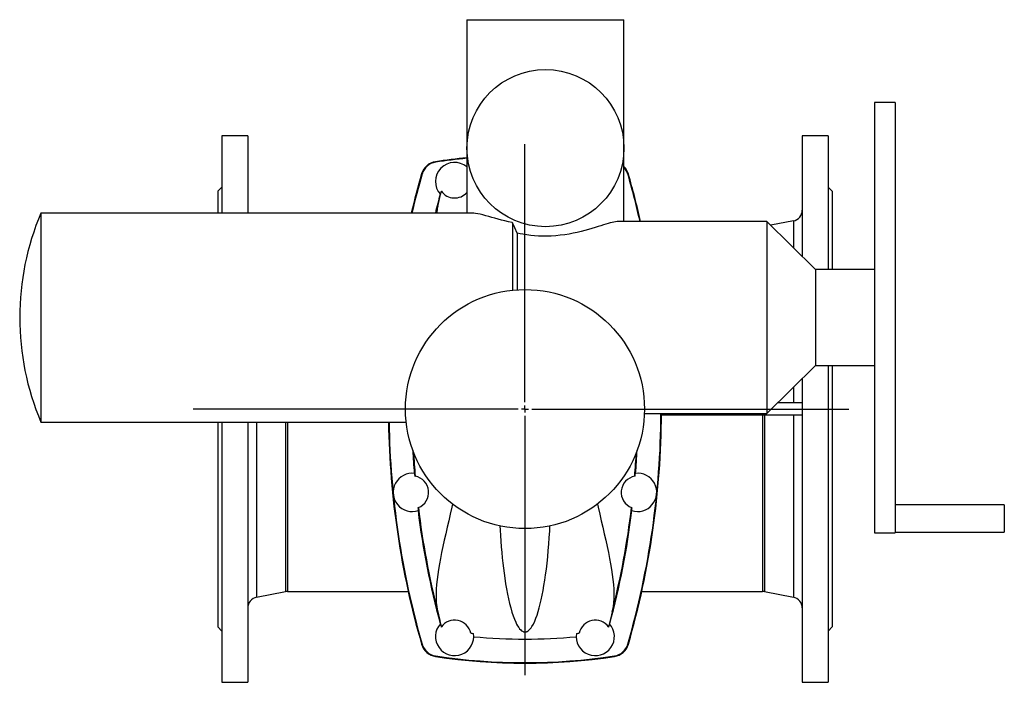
# Model space of a CAD drawing. Extents: x -539 to 900, y -374 to 1429.
# Tile 1 of 2: x -539 to 182, y -374 to 111. Entities that reach past the tile are written whole.
import ezdxf

# ---------------------------------------------------------------- set-up
doc = ezdxf.new("R2010")
doc.units = 0
doc.layers.get('0').update_dxf_attribs({"linetype": 'CONTINUOUS'})
doc.layers.add('FORMAT', color=7, linetype='CONTINUOUS')

# ---------------------------------------------------------------- blocks, each defined once
blk = doc.blocks.new('SW_CENTERMARKSYMBOL_1')
at = {"layer": 'FORMAT', "color": 0}
for p, q in [((0, 5), (0, 193.82)), ((-5, 0), (-243.07, 0)), ((0, 0), (-2.5, 0)), ((0, 0), (0, 2.5)), ((0, 0), (0, -2.5)), ((0, 0), (2.5, 0)), ((5, 0), (237.23, 0)), ((0, -5), (0, -194.69))]:
    blk.add_line(p, q, dxfattribs=at)

msp = doc.modelspace()

# ---------------------------------------------------------------- linework, layer by layer
at = {"color": 7, "linetype": 'CONTINUOUS'}
for p, q in [((-211.13, 110.77), (-211.13, 16.77)), ((-211.13, 110.77), (-153.63, 110.77)), ((-153.63, 110.77), (-96.13, 110.77)), ((-96.13, -36.88), (-96.13, 110.77)), ((102.37, 50.27), (87.37, 50.27)), ((87.37, 50.27), (87.37, -264.73)), ((102.37, 50.27), (102.37, -264.73)), ((-371.63, 25.77), (-390.63, 25.77)), ((-390.63, 25.77), (-390.63, -30.73)), ((-371.63, 25.77), (-371.63, -30.73)), ((53.37, 25.77), (34.37, 25.77)), ((34.37, 25.77), (34.37, -62.45)), ((53.37, 25.77), (53.37, -72.1)), ((-211.13, 16.77), (-211.13, -30.73)), ((-234.13, 6.44), (-234.18, 6.83)), ((-243.95, -2.17), (-244.33, -2.07)), ((-93.31, -2.17), (-92.93, -2.07)), ((-390.63, -11.73), (-393.63, -14.73)), ((56.37, -14.73), (53.37, -11.73)), ((-393.63, -14.73), (-393.63, -30.73)), ((-229.92, -14.66), (-229.87, -14.74)), ((56.37, -14.73), (56.37, -72.1)), ((-207.52, -30.73), (-523.08, -30.73)), ((-523.08, -30.73), (-523.08, -183.73)), ((-177.82, -37.82), (-177.82, -87.22)), ((8.52, -36.88), (-99.73, -36.88)), ((44.13, -72.1), (8.52, -36.88)), ((8.52, -36.88), (8.52, -177.59)), ((27.9, -36.49), (11.38, -39.7)), ((-174.32, -45.45), (-174.32, -86.92)), ((87.37, -72.1), (44.13, -72.1)), ((44.13, -72.1), (44.13, -142.37)), ((8.52, -177.59), (44.13, -142.37)), ((44.13, -142.37), (87.37, -142.37)), ((53.37, -142.37), (53.37, -374.23)), ((56.37, -142.37), (56.37, -333.73)), ((34.37, -152.02), (34.37, -374.23)), ((34.37, -169.73), (16.46, -169.73)), ((-81.19, -177.59), (8.52, -177.59)), ((5.21, -178.73), (-68.64, -178.73)), ((5.21, -177.59), (5.21, -178.73)), ((34.37, -178.73), (5.21, -178.73)), ((-523.08, -183.73), (-255.62, -183.73)), ((-393.63, -183.73), (-393.63, -333.73)), ((-390.63, -183.73), (-390.63, -374.23)), ((-371.63, -183.73), (-371.63, -374.23)), ((-249.36, -223.36), (-249.02, -223.42)), ((-87.9, -223.36), (-88.24, -223.42)), ((182.37, -244.3), (102.37, -244.3)), ((182.37, -244.3), (182.37, -264.3)), ((87.37, -264.73), (102.37, -264.73)), ((102.37, -264.3), (182.37, -264.3)), ((-365.15, -311.97), (-344.09, -307.88)), ((-342.56, -307.73), (-254.13, -307.73)), ((-83.12, -307.73), (5.31, -307.73)), ((6.83, -307.88), (27.9, -311.97)), ((-393.63, -333.73), (-390.63, -336.73)), ((-229.92, -333.8), (-229.87, -333.72)), ((-107.33, -333.8), (-107.39, -333.72)), ((53.37, -336.73), (56.37, -333.73)), ((-243.95, -346.29), (-244.33, -346.4)), ((-93.31, -346.29), (-92.93, -346.4)), ((-234.13, -354.91), (-234.18, -355.3)), ((-103.13, -354.91), (-103.07, -355.3)), ((-390.63, -374.23), (-371.63, -374.23)), ((34.37, -374.23), (53.37, -374.23))]:
    msp.add_line(p, q, dxfattribs=at)
at = {"color": 8, "linetype": 'CONTINUOUS'}
for p, q in [((-233.74, -30.73), (-232.54, -25.92)), ((27.9, -36.49), (27.9, -56.04)), ((27.9, -158.42), (27.9, -169.73)), ((5.31, -178.73), (5.31, -307.73)), ((6.83, -178.73), (6.83, -307.88)), ((27.9, -178.73), (27.9, -311.97)), ((-365.15, -183.73), (-365.15, -311.97)), ((-344.09, -183.73), (-344.09, -307.88)), ((-342.56, -183.73), (-342.56, -307.73))]:
    msp.add_line(p, q, dxfattribs=at)
at = {"color": 7, "linetype": 'CONTINUOUS'}
for points in [[(-232.54, -25.92), (-232.01, -23.66), (-231.51, -21.55), (-231.04, -19.61), (-230.61, -17.82), (-230.22, -16.19), (-229.87, -14.74)], [(-177.82, -37.82), (-178.04, -37.78), (-180.69, -37.18), (-183.26, -36.56), (-185.75, -35.92), (-188.22, -35.26), (-190.59, -34.61), (-192.85, -33.98), (-195.17, -33.33), (-197.36, -32.72), (-199.41, -32.18), (-201.38, -31.69), (-203.19, -31.28), (-204.84, -30.98), (-206.15, -30.81), (-207.31, -30.74), (-207.52, -30.74)], [(-174.32, -45.45), (-176.06, -41.63), (-177.82, -37.82)], [(-99.73, -36.89), (-100.22, -36.89), (-101.21, -36.97), (-102.29, -37.13), (-103.5, -37.35), (-104.8, -37.65), (-106.2, -38), (-107.77, -38.43), (-109.44, -38.91), (-111.21, -39.44), (-113.1, -40.02), (-115.07, -40.63), (-117.13, -41.26), (-119.56, -41.99), (-122.09, -42.73), (-124.71, -43.46), (-127.49, -44.18), (-130.36, -44.88), (-133.3, -45.52), (-136.38, -46.12), (-139.53, -46.64), (-142.74, -47.06), (-146.12, -47.4), (-149.55, -47.61), (-152.99, -47.7), (-155.84, -47.68), (-158.69, -47.57), (-161.53, -47.37), (-164.42, -47.07), (-167.28, -46.7), (-170.09, -46.26), (-172.22, -45.87), (-174.32, -45.45)], [(-221.68, -243.8), (-222.21, -246.14), (-223.36, -251.11), (-224.49, -255.98), (-225.6, -260.75), (-226.7, -265.54), (-227.76, -270.22), (-228.75, -274.79), (-229.69, -279.23), (-230.54, -283.55), (-231.29, -287.63), (-231.96, -291.58), (-232.53, -295.41), (-233, -299.1), (-233.35, -302.66), (-233.6, -306.18), (-233.72, -309.56), (-233.71, -312.78), (-233.55, -315.84), (-233.24, -318.73), (-232.93, -320.68), (-232.54, -322.54)], [(-115.58, -243.78), (-115.04, -246.14), (-113.89, -251.11), (-112.76, -255.98), (-111.65, -260.75), (-110.55, -265.54), (-109.5, -270.22), (-108.5, -274.79), (-107.57, -279.23), (-106.71, -283.55), (-105.96, -287.63), (-105.3, -291.58), (-104.73, -295.41), (-104.26, -299.1), (-103.9, -302.66), (-103.65, -306.18), (-103.53, -309.56), (-103.55, -312.78), (-103.71, -315.84), (-104.01, -318.73), (-104.32, -320.68), (-104.71, -322.54)], [(-246.7, -246.39), (-246.89, -246.46), (-247.02, -246.51)], [(-90.56, -246.39), (-90.37, -246.46), (-90.23, -246.51)], [(-186.95, -259.78), (-186.78, -262.9), (-186.55, -266.7), (-186.26, -270.93), (-185.94, -275.08), (-185.59, -279.13), (-185.21, -283.07), (-184.8, -286.97), (-184.36, -290.77), (-183.89, -294.45), (-183.39, -298.01), (-182.77, -302.06), (-182.11, -305.94), (-181.42, -309.65), (-180.69, -313.18), (-179.9, -316.6), (-179.08, -319.82), (-178.2, -322.85), (-177.28, -325.68), (-176.39, -328.07), (-175.44, -330.28), (-174.76, -331.67), (-174.03, -332.98), (-173.22, -334.21), (-172.53, -335.11), (-171.72, -335.95), (-171.07, -336.49), (-170.53, -336.84), (-169.96, -337.12), (-169.7, -337.21), (-169.39, -337.29), (-169.08, -337.35), (-168.7, -337.38), (-168.36, -337.37), (-168.02, -337.33), (-167.75, -337.27), (-167.52, -337.2), (-167.19, -337.08), (-166.91, -336.94), (-166.41, -336.65), (-165.77, -336.18), (-165.23, -335.67), (-164.76, -335.14), (-164.1, -334.31), (-163.5, -333.43), (-162.43, -331.56), (-161.47, -329.53), (-160.58, -327.35), (-159.74, -325), (-158.93, -322.46), (-158.16, -319.76), (-157.43, -316.91), (-156.73, -313.9), (-156.02, -310.57), (-155.35, -307.07), (-154.71, -303.41), (-154.1, -299.59), (-153.53, -295.63), (-152.97, -291.4), (-152.46, -287.02), (-151.98, -282.49), (-151.54, -277.82), (-151.15, -273.03), (-150.81, -268.32), (-150.51, -263.51), (-150.31, -259.76)], [(-232.54, -322.54), (-232.01, -324.81), (-231.51, -326.91), (-231.04, -328.86), (-230.61, -330.65), (-230.22, -332.27), (-229.87, -333.72)], [(-104.71, -322.54), (-105.25, -324.81), (-105.75, -326.91), (-106.22, -328.86), (-106.65, -330.65), (-107.04, -332.27), (-107.39, -333.72)]]:
    msp.add_lwpolyline(points, dxfattribs=at)
for centre, radius in [((-153.63, 16.77), 57.5), ((-168.63, -174.23), 87.5)]:
    msp.add_circle(centre, radius, dxfattribs=at)
for centre, radius, start, end in [((-168.63, -426.23), 438, 95.56828, 98.60801), ((-168.63, -426.23), 437.61, 95.5733, 98.60801), ((-232.31, -5.53), 12.5, 98.60801, 163.93095), ((-232.31, -5.53), 12.11, 98.60801, 163.93095), ((-220.13, -7.73), 14, 49.9948, 221.75277), ((-104.94, -5.53), 12.5, 16.06905, 45.16147), ((-104.94, -5.53), 12.11, 16.06905, 43.28211), ((353.37, -174.23), 622, 163.93095, 166.66128), ((353.37, -174.23), 621.61, 163.93095, 166.65269), ((-690.63, -174.23), 621.61, 12.76578, 16.06905), ((-690.63, -174.23), 622, 12.75758, 16.06905), ((353.37, -174.23), 604.88, 164.92569, 166.27638), ((353.37, -174.23), 604.73, 164.70029, 164.93504), ((-220.13, -7.75), 11.99, 215.70385, 318.71317), ((-363.63, -28.64), 8, 180, 195.17905), ((-198.63, -34.06), 34.88, 166.5036, 174.52462), ((26.37, -28.64), 8, 281, 0), ((-342.63, -107.23), 196, 157.02645, 202.97355), ((-690.63, -174.23), 621.61, 343.93095, 359.69084), ((-690.63, -174.23), 622, 343.93095, 359.69103), ((353.37, -174.23), 622, 180.87513, 196.06905), ((353.37, -174.23), 621.61, 180.87568, 196.06905), ((353.37, -174.23), 604.88, 182.86213, 184.46372), ((-690.63, -174.23), 604.88, 355.53628, 357.13787), ((-251.13, -235.23), 14, 83.40185, 288.12256), ((353.37, -174.23), 604.73, 184.46639, 184.66017), ((-251.13, -235.23), 12, 291.65318, 79.8712), ((-86.13, -235.23), 12, 100.1288, 248.34682), ((-86.13, -235.23), 14, 251.87744, 96.59815), ((-690.63, -174.23), 604.73, 355.33983, 355.53361), ((353.37, -174.23), 604.73, 186.86424, 187.05802), ((353.37, -174.23), 604.88, 187.0607, 195.07431), ((353.37, -174.23), 604.39, 186.85638, 194.20483), ((-690.63, -174.23), 604.88, 344.92569, 352.9393), ((-690.63, -174.23), 604.39, 345.79517, 353.14362), ((-690.63, -174.23), 604.73, 352.94198, 353.13576), ((-342.56, -315.73), 8, 90, 101), ((5.31, -315.73), 8, 79, 90), ((-363.63, -319.83), 8, 101, 180), ((26.37, -319.83), 8, 0, 79), ((-220.13, -340.73), 14, 138.24723, 9.26103), ((353.37, -174.23), 604.73, 195.06496, 195.29971), ((-220.13, -340.73), 12, 11.7472, 144.26695), ((-117.13, -340.73), 14, 170.73897, 41.75277), ((-117.13, -340.73), 12, 35.73305, 168.2528), ((-690.63, -174.23), 604.73, 344.70029, 344.93504), ((-168.63, 77.77), 417.95, 264.54225, 264.82716), ((-168.63, 77.77), 417.95, 275.17284, 275.45775), ((-168.63, 77.77), 420.37, 264.88186, 275.11814), ((-232.31, -342.94), 12.5, 196.06905, 261.39199), ((-232.31, -342.94), 12.11, 196.06905, 261.39199), ((-104.94, -342.94), 12.11, 278.60801, 343.93095), ((-104.94, -342.94), 12.5, 278.60801, 343.93095), ((-168.63, 77.77), 438, 261.39199, 278.60801), ((-168.63, 77.77), 437.61, 261.39199, 278.60801)]:
    msp.add_arc(centre, radius, start, end, dxfattribs=at)
at = {"color": 8, "linetype": 'CONTINUOUS'}
for centre, start, end in [((353.37, -174.23), 183.0046, 184.66803), ((-690.63, -174.23), 355.33197, 356.9954)]:
    msp.add_arc(centre, 604.39, start, end, dxfattribs=at)

# ---------------------------------------------------------------- block references
at = {"layer": 'FORMAT'}
msp.add_blockref('SW_CENTERMARKSYMBOL_1', (-168.63, -174.23), dxfattribs=at)

doc.saveas('drawing.dxf')
